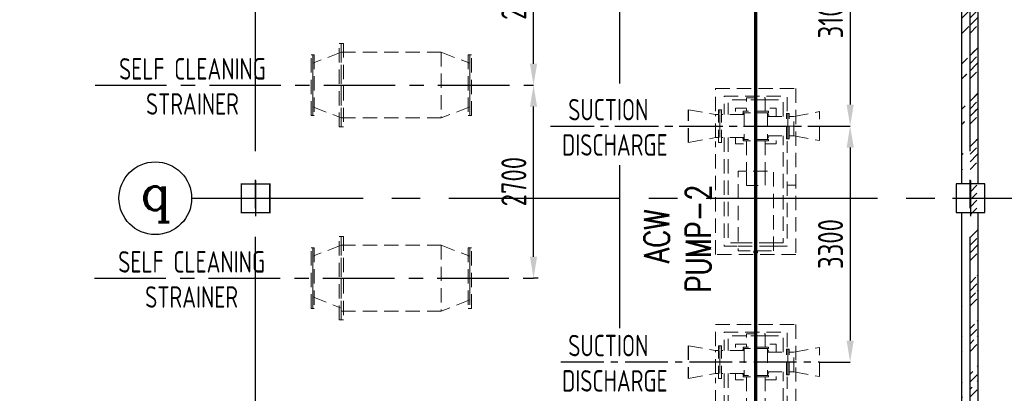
# Model space of a CAD drawing. Extents: x -7650383 to 4934791, y -114316 to 1826789.
# Tile 65 of 256: x 256090 to 269871, y 275228 to 280454. Entities that reach past the tile are written whole.
import ezdxf
from ezdxf.enums import TextEntityAlignment as Align

# ---------------------------------------------------------------- set-up
doc = ezdxf.new("R2010")
doc.units = 0
doc.header["$LTSCALE"] = 800
doc.header["$MEASUREMENT"] = 0
for name, pattern in [('CENTER', [2, 1.25, -0.25, 0.25, -0.25]), ('CENTER2', [1.125, 0.75, -0.125, 0.125, -0.125]), ('HIDDEN', [0.375, 0.25, -0.125])]:
    doc.linetypes.add(name, pattern=pattern)
doc.layers.get('0').update_dxf_attribs({"linetype": 'CONTINUOUS'})
for name, color, linetype in [('0-7-COL', 2, 'CENTER'), ('Aux_col', 7, 'CONTINUOUS'), ('CEN', 2, 'CENTER'), ('CENTER', 2, 'CENTER'), ('DIM', 4, 'CONTINUOUS'), ('GRID', 8, 'CENTER'), ('HATCH', 9, 'CONTINUOUS'), ('PIPE', 1, 'CONTINUOUS'), ('T', 3, 'CONTINUOUS'), ('TEXT', 3, 'CONTINUOUS'), ('WALL', 6, 'CONTINUOUS')]:
    doc.layers.add(name, color=color, linetype=linetype)
doc.layers.add('EQPT', color=8, linetype='HIDDEN', lineweight=9)
doc.styles.add('ROMANC', font='romanc')
doc.styles.add('ROMANS', font='ISO9.shx', dxfattribs={"width": 0.8})
doc.styles.add('S1', font='SIMPLEX.SHX', dxfattribs={"height": 200})
doc.styles.add('S3', font='ROMANS1.SHX', dxfattribs={"width": 0.8})
doc.dimstyles.new('STANDARD$0', dxfattribs={"dimtxt": 250, "dimasz": 200, "dimexe": 0, "dimexo": 0, "dimgap": 100, "dimtad": 1, "dimdec": 0, "dimzin": 0, "dimdsep": 46, "dimtxsty": 'S1', "dimcen": 0, "dimadec": 0, "dimazin": 0, "dimtfac": 1, "dimtdec": 0, "dimtmove": 2, "dimatfit": 3, "dimfxl": 1, "dimtolj": 1, "dimtzin": 0, "dimarcsym": 0})
pattern_1 = [(45, (183511.4, 165434.7), (-318.198, 318.198), []), (45, (183723.54, 165434.7), (-318.198, 318.198), [])]

# ---------------------------------------------------------------- blocks, each defined once
blk = doc.blocks.new('*D383')
at = {"layer": 'DIM', "color": 9, "lineweight": -2, "transparency": 16777216}
for p, q in [((263282, 277139), (263282, 279239)), ((263345, 276839), (263282, 276839))]:
    blk.add_line(p, q, dxfattribs=at)
at = {"layer": 'DIM', "color": 9, "transparency": 16777216}
for points in [[(263232, 279239), (263332, 279239), (263282, 279539)], [(263232, 277139), (263332, 277139), (263282, 276839)]]:
    blk.add_solid(points, dxfattribs=at)
at = {"layer": 'DIM', "transparency": 16777216, "insert": (263007, 278189), "char_height": 350, "attachment_point": 5, "rotation": 90, "style": 'ROMANS'}
blk.add_mtext('\\A1;2700', dxfattribs=at)
blk = doc.blocks.new('*D384')
at = {"layer": 'DIM', "color": 9, "linetype": 'Continuous', "lineweight": -2, "transparency": 16777216}
for p, q in [((267257, 278966), (267714, 278966)), ((267714, 278666), (267714, 275966)), ((267285, 275666), (267714, 275666))]:
    blk.add_line(p, q, dxfattribs=at)
at = {"layer": 'DIM', "color": 9, "linetype": 'Continuous', "transparency": 16777216}
for points in [[(267664, 278666), (267764, 278666), (267714, 278966)], [(267664, 275966), (267764, 275966), (267714, 275666)]]:
    blk.add_solid(points, dxfattribs=at)
at = {"layer": 'DIM', "linetype": 'Continuous', "transparency": 16777216, "insert": (267439, 277316), "char_height": 350, "attachment_point": 5, "rotation": 90, "style": 'ROMANS'}
blk.add_mtext('\\A1;3300', dxfattribs=at)
blk = doc.blocks.new('*D385')
at = {"layer": 'DIM', "color": 9, "lineweight": -2, "transparency": 16777216}
for p, q in [((263521, 282066), (263282, 282066)), ((263282, 279839), (263282, 281766))]:
    blk.add_line(p, q, dxfattribs=at)
at = {"layer": 'DIM', "color": 9, "transparency": 16777216}
for points in [[(263232, 281766), (263332, 281766), (263282, 282066)], [(263232, 279839), (263332, 279839), (263282, 279539)]]:
    blk.add_solid(points, dxfattribs=at)
at = {"layer": 'DIM', "transparency": 16777216, "insert": (263007, 280803), "char_height": 350, "attachment_point": 5, "rotation": 90, "style": 'ROMANS'}
blk.add_mtext('\\A1;2527', dxfattribs=at)
blk = doc.blocks.new('A$C7AD0325D')
at = {"layer": 'EQPT'}
for p, q in [((12740, 3210), (12340, 3055)), ((12740, 3210), (14140, 3210)), ((14140, 3210), (14540, 3055)), ((14140, 3210), (14140, 2290)), ((12340, 2486), (12340, 3014)), ((14540, 2486), (14540, 3014)), ((14540, 2486), (14540, 3014)), ((12340, 2445), (12740, 2290)), ((14540, 2445), (14140, 2290)), ((17597, 1948), (17597, 2405)), ((17599, 1948), (17599, 2405)), ((17599, 2405), (17980, 2339)), ((19076, 2313), (19432, 2380)), ((19432, 1974), (19432, 2380)), ((19434, 1974), (19434, 2380)), ((12740, 2290), (14140, 2290)), ((17980, 2015), (17980, 2339)), ((17980, 2339), (18020, 2339)), ((19076, 2313), (19011, 2313)), ((19076, 2040), (19076, 2313)), ((17599, 1948), (17980, 2015)), ((17980, 2015), (18020, 2015)), ((19076, 2040), (19011, 2040)), ((19076, 2040), (19432, 1974)), ((12740, 510), (12340, 355)), ((12740, 510), (14140, 510)), ((14140, 510), (14540, 355)), ((14140, 510), (14140, -410)), ((12340, -214), (12340, 314)), ((14540, -214), (14540, 314)), ((14540, -214), (14540, 314)), ((12340, -213), (12740, -368)), ((14540, -255), (14140, -410)), ((12740, -410), (14140, -410)), ((17597, -895), (17597, -1352)), ((17599, -895), (17980, -961)), ((17599, -895), (17599, -1352)), ((17980, -1285), (17980, -961)), ((17980, -961), (18020, -961)), ((19076, -987), (19432, -920)), ((19432, -1326), (19432, -920)), ((19434, -1326), (19434, -920)), ((19076, -987), (19011, -987)), ((19076, -1260), (19076, -987)), ((17599, -1352), (17980, -1285)), ((17980, -1285), (18020, -1285)), ((19076, -1260), (19011, -1260)), ((19076, -1260), (19432, -1326))]:
    blk.add_line(p, q, dxfattribs=at)
for points in [[(12740, 3334), (12740, 2166), (12710, 2166), (12710, 3334)], [(12770, 3334), (12770, 2166), (12740, 2166), (12740, 3334)], [(12340, 3175), (12340, 2325), (12318, 2325), (12318, 3175)], [(12362, 3175), (12362, 2325), (12340, 2325), (12340, 3175)], [(14518, 3175), (14518, 2325), (14540, 2325), (14540, 3175)], [(14540, 3175), (14540, 2325), (14562, 2325), (14562, 3175)], [(12740, 634), (12740, -534), (12710, -534), (12710, 634)], [(12770, 634), (12770, -534), (12740, -534), (12740, 634)], [(12340, 475), (12340, -375), (12318, -375), (12318, 475)], [(12362, 475), (12362, -375), (12340, -375), (12340, 475)], [(14540, 475), (14540, -375), (14562, -375), (14562, 475)]]:
    blk.add_lwpolyline(points, close=True, dxfattribs=at)
for points in [[(17978, 2384), (17978, 2702), (19103, 2702), (19103, 382), (17978, 382), (17978, 1959)], [(14540, 475), (14518, 475), (14518, -375), (14540, -375)], [(17978, -900), (17978, -598), (19103, -598), (19103, -2918), (17978, -2918), (17978, -1346)]]:
    blk.add_lwpolyline(points, dxfattribs=at)
at = {"layer": 'EQPT', "flags": 128}
for points in [[(18981, 2383), (18981, 2595), (18101, 2595), (18101, 2339)], [(18411, 2545), (18156, 2545), (18156, 2339)], [(18671, 2384), (18671, 2572), (18411, 2572), (18411, 2384)], [(18671, 2545), (18411, 2545)], [(18926, 2313), (18926, 2545), (18671, 2545)], [(18040, 2405), (18020, 2405), (18020, 1948), (18040, 1948), (18040, 2405)], [(18040, 2405), (18060, 2405), (18060, 1948), (18040, 1948), (18040, 2405)], [(18411, 2425), (18257, 2425), (18257, 2339)], [(18356, 2339), (18366, 2352), (18379, 2362)], [(18720, 2364), (18720, 2384), (18363, 2384), (18363, 2364), (18720, 2364)], [(18379, 2364), (18379, 1990)], [(18407, 2384), (18411, 2387)], [(18825, 2313), (18825, 2425), (18671, 2425)], [(18671, 2387), (18676, 2384)], [(18704, 2364), (18704, 1990)], [(18704, 2362), (18729, 2313)], [(18990, 1999), (18970, 1999), (18970, 2355), (18990, 2355), (18990, 1999)], [(18990, 2177), (18990, 2355)], [(18990, 1999), (19011, 1999), (19011, 2355), (18990, 2355), (18990, 1999)], [(18040, 2177), (18040, 2339)], [(18040, 2177), (18040, 2339)], [(18379, 2339), (18060, 2339)], [(18704, 2313), (18970, 2313)], [(18040, 2015), (18040, 2177)], [(18990, 2177), (19107, 2177)], [(18990, 1999), (18990, 2177)], [(18379, 2015), (18060, 2015)], [(18101, 2015), (18101, 495), (18293, 495)], [(18156, 2015), (18156, 545), (18291, 545)], [(18257, 2015), (18257, 1929), (18411, 1929)], [(18379, 1992), (18366, 2002), (18356, 2015)], [(18720, 1970), (18720, 1990), (18363, 1990), (18363, 1970), (18720, 1970)], [(18411, 1967), (18407, 1970)], [(18411, 1970), (18411, 1548)], [(18671, 1929), (18825, 1929), (18825, 2040)], [(18671, 1970), (18671, 1548)], [(18676, 1970), (18671, 1967)], [(18704, 2040), (18970, 2040)], [(18704, 1992), (18729, 2040)], [(18789, 495), (18981, 495), (18981, 1967)], [(18791, 545), (18926, 545), (18926, 2040)], [(18789, 430), (18789, 1548), (18293, 1548), (18293, 430), (18789, 430)], [(18417, 1345), (18411, 1345), (18411, 1548)], [(18671, 1548), (18671, 1345), (18418, 1345)], [(19104, 1350), (18981, 1350)], [(18291, 545), (18791, 545)], [(18293, 495), (18789, 495)], [(18566, 430), (18566, 405), (18516, 405), (18516, 430)], [(18981, -917), (18981, -705), (18101, -705), (18101, -961)], [(18411, -755), (18156, -755), (18156, -961)], [(18671, -916), (18671, -728), (18411, -728), (18411, -916)], [(18671, -755), (18411, -755)], [(18926, -987), (18926, -755), (18671, -755)], [(18040, -895), (18020, -895), (18020, -1352), (18040, -1352), (18040, -895)], [(18040, -895), (18060, -895), (18060, -1352), (18040, -1352), (18040, -895)], [(18040, -1123), (18040, -961)], [(18040, -1123), (18040, -961)], [(18379, -961), (18060, -961)], [(18411, -875), (18257, -875), (18257, -961)], [(18356, -961), (18366, -948), (18379, -938)], [(18720, -936), (18720, -916), (18363, -916), (18363, -936), (18720, -936)], [(18379, -936), (18379, -1310)], [(18407, -916), (18411, -913)], [(18825, -987), (18825, -875), (18671, -875)], [(18671, -913), (18676, -916)], [(18704, -936), (18704, -1310)], [(18704, -938), (18729, -987)], [(18990, -1301), (18970, -1301), (18970, -945), (18990, -945), (18990, -1301)], [(18990, -1123), (18990, -945)], [(18990, -1301), (19011, -1301), (19011, -945), (18990, -945), (18990, -1301)], [(18990, -1123), (18990, -945)], [(18704, -987), (18970, -987)], [(18040, -1285), (18040, -1123)], [(18990, -1123), (19107, -1123)], [(18990, -1301), (18990, -1123)], [(18379, -1285), (18060, -1285)], [(18101, -1285), (18101, -2805), (18293, -2805)], [(18156, -1285), (18156, -2755), (18291, -2755)], [(18257, -1285), (18257, -1371), (18411, -1371)], [(18379, -1308), (18366, -1298), (18356, -1285)], [(18720, -1330), (18720, -1310), (18363, -1310), (18363, -1330), (18720, -1330)], [(18411, -1333), (18407, -1330)], [(18411, -1330), (18411, -1752)], [(18671, -1371), (18825, -1371), (18825, -1260)], [(18671, -1330), (18671, -1752)], [(18676, -1330), (18671, -1333)], [(18704, -1260), (18970, -1260)], [(18704, -1308), (18729, -1260)], [(18789, -2805), (18981, -2805), (18981, -1333)], [(18791, -2755), (18926, -2755), (18926, -1260)], [(18789, -2870), (18789, -1752), (18293, -1752), (18293, -2870), (18789, -2870)], [(18417, -1955), (18411, -1955), (18411, -1752)], [(18671, -1752), (18671, -1955), (18418, -1955)], [(19104, -1950), (18981, -1950)], [(18291, -2755), (18791, -2755)], [(18293, -2805), (18789, -2805)], [(18566, -2870), (18566, -2895), (18516, -2895), (18516, -2870)]]:
    blk.add_lwpolyline(points, dxfattribs=at)
blk = doc.blocks.new('A$C47AF6D69')
at = {"layer": 'TEXT', "insert": (-23738.9, 2726.2), "char_height": 300, "width": 1129.576, "attachment_point": 1, "style": 'ROMANS'}
blk.add_mtext('\\pi313.36;AIR \\P\\pi-240.93;RECEIVER', dxfattribs=at)
blk = doc.blocks.new('*D461')
at = {"layer": 'DIM', "color": 9, "linetype": 'Continuous', "lineweight": -2, "transparency": 16777216}
for p, q in [((267341, 282066), (267714, 282066)), ((267714, 281766), (267714, 279266)), ((267283, 278966), (267714, 278966))]:
    blk.add_line(p, q, dxfattribs=at)
at = {"layer": 'DIM', "color": 9, "linetype": 'Continuous', "transparency": 16777216}
for points in [[(267664, 281766), (267764, 281766), (267714, 282066)], [(267664, 279266), (267764, 279266), (267714, 278966)]]:
    blk.add_solid(points, dxfattribs=at)
at = {"layer": 'DIM', "linetype": 'Continuous', "transparency": 16777216, "insert": (267439, 280516), "char_height": 350, "attachment_point": 5, "rotation": 90, "style": 'ROMANS'}
blk.add_mtext('\\A1;3100', dxfattribs=at)

msp = doc.modelspace()

# ---------------------------------------------------------------- hatches: boundary and pattern name
at = {"layer": 'HATCH'}
h = msp.add_hatch(dxfattribs=at)
h.set_pattern_fill('ANSI32', color=256, scale=1200, style=0)
h.set_pattern_definition([(45, (183511.4, 165326.16), (-318.198, 318.198), []), (45, (183723.54, 165326.16), (-318.198, 318.198), [])])
edge = h.paths.add_edge_path()
edge.add_line((269276.2, 266137.9), (269276.2, 270647.9))
edge.add_line((269391.2, 257556.7), (269391.2, 330138.3))
edge.add_line((269506.2, 266137.9), (269506.2, 270647.9))
h = msp.add_hatch(dxfattribs=at)
h.set_pattern_fill('ANSI32', color=256, scale=1200, style=0)
h.set_pattern_definition(pattern_1)
edge = h.paths.add_edge_path()
edge.add_line((269276.2, 271157.6), (269276.2, 277755.3))
edge.add_line((269391.2, 244446.4), (269391.2, 314751.6))
edge.add_line((269506.2, 271157.6), (269506.2, 277755.3))
h = msp.add_hatch(dxfattribs=at)
h.set_pattern_fill('ANSI32', color=256, scale=1200, style=0)
h.set_pattern_definition(pattern_1)
edge = h.paths.add_edge_path()
edge.add_line((269506.2, 278155.3), (269506.2, 283256.4))
edge.add_line((269276.2, 278155.3), (269276.2, 283256.4))
h = msp.add_hatch(dxfattribs=at)
h.set_pattern_fill('ANSI32', color=256, scale=1200, style=0)
h.set_pattern_definition([(45, (183511.4, 165434.7), (-318.198, 318.198), []), (45, (183723.54, 165434.7), (-318.198, 318.198), [])])
edge = h.paths.add_edge_path()
edge.add_line((269506.2, 278256.4), (269506.2, 283156.4))
edge.add_line((269276.2, 278256.4), (269276.2, 283156.4))

# ---------------------------------------------------------------- linework, layer by layer
at = {"layer": '0-7-COL', "linetype": 'CENTER2', "ltscale": 4}
for p, q in [((264490.9, 279559.7), (264490.9, 281406.9)), ((264490.9, 276137.8), (264490.9, 278419.8))]:
    msp.add_line(p, q, dxfattribs=at)
at = {"layer": '0-7-COL', "linetype": 'CENTER2', "ltscale": 2, "const_width": 50, "flags": 128}
msp.add_lwpolyline([(266391.2, 271756.4), (266391.2, 288334)], dxfattribs=at)
at = {"layer": 'Aux_col'}
for p, q in [((259391.2, 278206.4), (259391.2, 277706.4)), ((269596.9, 278156.4), (269196.9, 278156.4)), ((269196.9, 278156.4), (269196.9, 277756.4)), ((269396.9, 278206.4), (269396.9, 277706.4)), ((269596.9, 277756.4), (269596.9, 278156.4)), ((259141.2, 277956.4), (259641.2, 277956.4)), ((269146.9, 277956.4), (269646.9, 277956.4)), ((269196.9, 277756.4), (269596.9, 277756.4))]:
    msp.add_line(p, q, dxfattribs=at)
at = {"layer": 'Aux_col', "const_width": 20, "flags": 128}
msp.add_lwpolyline([(259191.2, 277756.4), (259591.2, 277756.4), (259591.2, 278156.4), (259191.2, 278156.4)], close=True, dxfattribs=at)
at = {"layer": 'CEN', "linetype": 'CENTER2'}
for p, q in [((263520.6, 278966.4), (267244.8, 278966.4)), ((263533, 278966.4), (267257.3, 278966.4)), ((263663.8, 275666.4), (267285.2, 275666.4))]:
    msp.add_line(p, q, dxfattribs=at)
at = {"layer": 'CENTER'}
for p, q in [((257144.8, 279539.4), (263282.2, 279539.4)), ((257135, 276839.4), (263282.2, 276839.4))]:
    msp.add_line(p, q, dxfattribs=at)
at = {"layer": 'DIM'}
msp.add_circle((257988.1, 277956.4), 508.6, dxfattribs=at)
at = {"layer": 'GRID', "linetype": 'CENTER2', "ltscale": 4}
for p, q in [((269391.2, 253416), (269391.2, 303591)), ((259391.3, 253416), (259391.3, 300927.3)), ((258496.7, 277956.4), (290650.5, 277956.4))]:
    msp.add_line(p, q, dxfattribs=at)
at = {"layer": 'WALL'}
for p, q in [((269276.2, 278155.3), (269276.2, 283256.4)), ((269506.2, 278155.3), (269506.2, 283256.4)), ((269276.2, 278256.4), (269276.2, 283156.4)), ((269506.2, 278256.4), (269506.2, 283156.4)), ((269276.2, 271156.4), (269276.2, 277755.3)), ((269506.2, 271156.4), (269506.2, 277755.3)), ((269276.2, 272756.4), (269276.2, 277656.4)), ((269506.2, 272756.4), (269506.2, 277656.4))]:
    msp.add_line(p, q, dxfattribs=at)

# ---------------------------------------------------------------- block references
msp.add_blockref('A$C7AD0325D', (247851.2, 276789.4))
at = {"layer": 'PIPE'}
msp.add_blockref('A$C47AF6D69', (233635.5, 276956.4), dxfattribs=at)

# ---------------------------------------------------------------- texts
at = {"layer": 'T', "style": 'S3'}
for s, width, p in [('PUMP-2', 0.75, (265764.1, 277394.7)), ('ACW', 0.8, (265182.4, 277426.3))]:
    msp.add_text(s, height=350, rotation=90, dxfattribs=dict(at, width=width)).set_placement(p, align=Align.CENTER)
at = {"layer": 'T', "insert": (265569.7, 265354.4, -320869.7), "char_height": 300, "width": 3893.798, "attachment_point": 1, "rotation": 90, "style": 'S3'}
msp.add_mtext('\\pi1004;STAIRCASE \\P\\pi609.76;0.0M TO 15.5M', dxfattribs=at)
at = {"layer": 'TEXT', "style": 'ROMANS', "width": 0.8}
for s, p in [('SELF CLEANING', (258508, 279616.6)), ('STRAINER', (258508, 279125.5)), ('SELF CLEANING', (258496.3, 276916.6)), ('STRAINER', (258496.3, 276425.5))]:
    msp.add_text(s, height=300, dxfattribs=at).set_placement(p, align=Align.CENTER)
for s, p in [('SUCTION', (264328.9, 279196.3)), ('DISCHARGE', (264419.7, 278702.4)), ('SUCTION', (264328.9, 275896.3)), ('DISCHARGE', (264419.7, 275402.4))]:
    msp.add_text(s, height=300, dxfattribs=at).set_placement(p, align=Align.MIDDLE)
at = {"layer": 'TEXT', "style": 'ROMANC'}
msp.add_text('q', height=500, dxfattribs=at).set_placement((257988.1, 277956.4), align=Align.MIDDLE)

# ---------------------------------------------------------------- dimensions: what is measured, and where the dimension line sits
at = {"layer": 'DIM'}
for base, p1, p2, picture, middle in [((263282.2, 282066.4), (263282.2, 279539.4), (263520.6, 282066.4), '*D385', (263007.2, 280802.9)), ((263282.2, 279539.4), (263345.4, 276839.4), (263282.2, 279539.4), '*D383', (263007.2, 278189.4))]:
    dim = msp.add_linear_dim(base=base, p1=p1, p2=p2, angle=90, dimstyle='STANDARD$0', override={"dimtxt": 350, "dimasz": 300, "dimtxsty": 'ROMANS', "dimclrd": 9, "dimclre": 9, "dimclrt": 256, "dimtix": 1, "dimatfit": 0}, dxfattribs=at)
    dim.commit()
    dim.dimension.update_dxf_attribs({"geometry": picture, "text_midpoint": middle})
at = {"layer": 'DIM', "linetype": 'Continuous'}
for base, p1, p2, picture, middle in [((267713.9, 278966.4), (267340.9, 282066.4), (267283.2, 278966.4), '*D461', (267438.9, 280516.4)), ((267713.9, 275666.5), (267257.3, 278966.4), (267285.2, 275666.5), '*D384', (267438.9, 277316.5))]:
    dim = msp.add_linear_dim(base=base, p1=p1, p2=p2, angle=90, dimstyle='STANDARD$0', override={"dimtxt": 350, "dimasz": 300, "dimtxsty": 'ROMANS', "dimclrd": 9, "dimclre": 9, "dimclrt": 256, "dimtix": 1, "dimatfit": 0}, dxfattribs=at)
    dim.commit()
    dim.dimension.update_dxf_attribs({"geometry": picture, "text_midpoint": middle})

doc.saveas('drawing.dxf')
